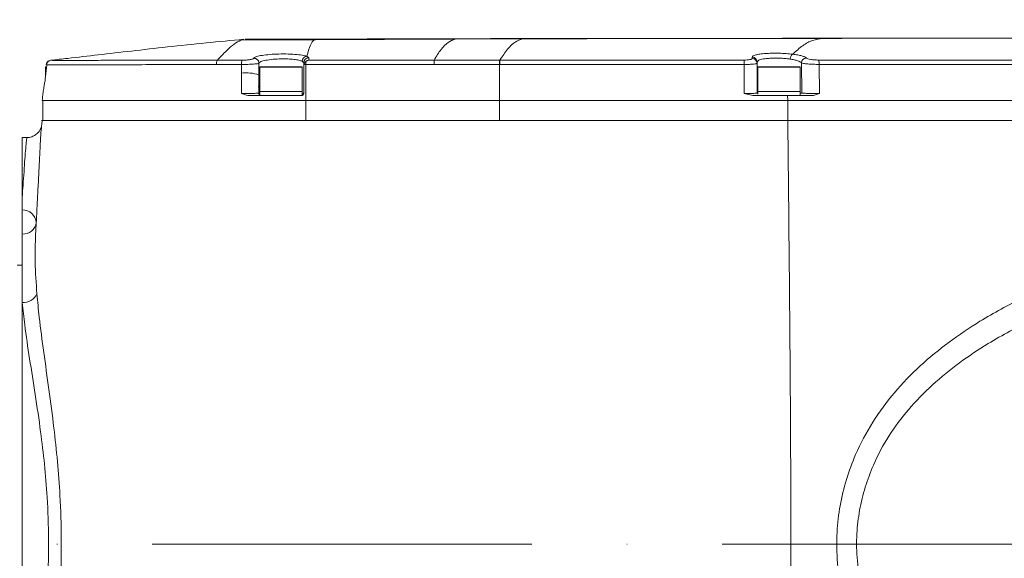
# Model space of a CAD drawing. Header units: millimetres. Extents: x 176 to 9387, y -11044 to -3322.
# Tile 25 of 255: x 3708 to 3906, y -8246 to -8138. Entities that reach past the tile are written whole.
import ezdxf

# ---------------------------------------------------------------- set-up
doc = ezdxf.new("R2010")
doc.units = ezdxf.units.MM
doc.header["$LTSCALE"] = 0.3175
doc.linetypes.add('ACAD_ISO10W100', pattern=[18, 12, -3, 0, -3])
for name, color, linetype, lineweight in [('1轮廓实线层', 7, 'Continuous', 18), ('7标注层', 4, 'Continuous', 13), ('中心线', 4, 'ACAD_ISO10W100', 20)]:
    doc.layers.add(name, color=color, linetype=linetype, lineweight=lineweight)
doc.styles.add('标准汉字', font='gbenor.shx', dxfattribs={"bigfont": 'gbcbig.shx'})
doc.dimstyles.new('M1：15', dxfattribs={"dimscale": 15, "dimtxt": 3.5, "dimasz": 2.5, "dimexe": 2, "dimexo": 0, "dimgap": 0.5, "dimtad": 1, "dimdec": 4, "dimdsep": 46, "dimtxsty": '标准汉字', "dimcen": 5, "dimdle": 5, "dimclrd": 1, "dimclre": 1, "dimclrt": 256, "dimadec": 4, "dimazin": 2, "dimtfac": 1, "dimtdec": 4, "dimtmove": 0, "dimatfit": 3, "dimfxl": 1, "dimtolj": 1, "dimarcsym": 0})
doc.dimstyles.new('M1：18.5', dxfattribs={"dimscale": 18.5, "dimtxt": 3.5, "dimasz": 2.5, "dimexe": 2, "dimexo": 0, "dimgap": 1.5, "dimtad": 1, "dimdec": 4, "dimdsep": 46, "dimtxsty": '标准汉字', "dimcen": 5, "dimdle": 5, "dimclrd": 1, "dimclre": 1, "dimclrt": 256, "dimadec": 4, "dimazin": 2, "dimtfac": 1, "dimtdec": 4, "dimtmove": 2, "dimatfit": 3, "dimfxl": 1, "dimfrac": 2, "dimtolj": 1, "dimarcsym": 0})

# ---------------------------------------------------------------- blocks, each defined once
blk = doc.blocks.new('*D24')
at = {"layer": '7标注层', "color": 1, "lineweight": -2, "ltscale": 20, "transparency": 16777216}
blk.add_line((2886.15, -8172.43), (2978, -8188.63), dxfattribs=at)
blk.add_arc((3286.97, -8243.11), 343.73, 6.2539, 163.7461, dxfattribs=at)
at = {"layer": '7标注层', "color": 1, "lineweight": 30, "ltscale": 20, "transparency": 16777216}
for points in [[(2963.06, -8148.32), (2950.89, -8145.48), (2948.46, -8183.42)], [(3634.9, -8205.32), (3622.41, -8206), (3630.7, -8243.11)]]:
    blk.add_solid(points, dxfattribs=at)
at = {"layer": 'Defpoints', "color": 0, "lineweight": 30, "ltscale": 20, "transparency": 16777216}
for p in [(3150.82, -7927.49), (1869.32, -7993.14), (2886.15, -8172.43), (3008.69, -8243.11), (4726.49, -8243.11)]:
    blk.add_point(p, dxfattribs=at)
at = {"layer": '7标注层', "ltscale": 20, "transparency": 16777216, "insert": (3354.34, -7871.69), "char_height": 52.5, "attachment_point": 5, "rotation": 349.7192, "style": '标准汉字'}
blk.add_mtext('\\A1;167%%D', dxfattribs=at)
blk = doc.blocks.new('*D25')
at = {"layer": '7标注层', "color": 1, "lineweight": -2, "ltscale": 20, "transparency": 16777216}
blk.add_line((2886.15, -8313.78), (2975.18, -8298.08), dxfattribs=at)
blk.add_arc((3286.97, -8243.11), 346.6, 196.2021, 353.7979, dxfattribs=at)
at = {"layer": '7标注层', "color": 1, "lineweight": 30, "ltscale": 20, "transparency": 16777216}
for points in [[(3625.3, -8280.21), (3637.78, -8280.89), (3633.57, -8243.11)], [(2948.05, -8341.23), (2960.22, -8338.4), (2945.63, -8303.29)]]:
    blk.add_solid(points, dxfattribs=at)
at = {"layer": 'Defpoints', "color": 0, "lineweight": 30, "ltscale": 20, "transparency": 16777216}
for p in [(3008.69, -8243.11), (4726.49, -8243.11), (2886.15, -8313.78), (1869.32, -8493.08), (3149.69, -8561.36)]:
    blk.add_point(p, dxfattribs=at)
at = {"layer": '7标注层', "ltscale": 20, "transparency": 16777216, "insert": (3314.24, -8554.77), "char_height": 52.5, "attachment_point": 5, "rotation": 5, "style": '标准汉字'}
blk.add_mtext('\\A1;167%%D', dxfattribs=at)
blk = doc.blocks.new('*D26')
at = {"layer": '7标注层', "color": 1, "lineweight": -2, "ltscale": 20, "transparency": 16777216}
for p, q in [((3864.68, -7885.44), (3664.9, -8009.12)), ((3664.9, -8009.12), (3633.02, -8028.86)), ((3286.97, -8243.11), (3633.02, -8028.86)), ((3286.97, -8243.11), (3223.2, -8282.59))]:
    blk.add_line(p, q, dxfattribs=at)
at = {"layer": '7标注层', "color": 1, "transparency": 16777216}
blk.add_solid([(3604.42, -8053.92), (3597.84, -8043.29), (3633.02, -8028.86)], dxfattribs=at)
at = {"layer": 'Defpoints', "color": 0, "transparency": 16777216}
for p in [(3633.02, -8028.86), (3286.97, -8243.11)]:
    blk.add_point(p, dxfattribs=at)
at = {"layer": '7标注层', "transparency": 16777216, "insert": (3790.32, -7891.78), "char_height": 52.5, "attachment_point": 5, "rotation": 31.7623, "style": '标准汉字'}
blk.add_mtext('\\A1;R407', dxfattribs=at)
blk = doc.blocks.new('*D27')
at = {"layer": '7标注层', "color": 1, "lineweight": -2, "ltscale": 20, "transparency": 16777216}
for p, q in [((4542.14, -7914.73), (4634.88, -7890.47)), ((4259.82, -7988.59), (3286.97, -8243.11))]:
    blk.add_line(p, q, dxfattribs=at)
at = {"layer": '7标注层', "color": 1, "transparency": 16777216}
blk.add_solid([(4636.83, -7897.93), (4632.93, -7883.01), (4679.62, -7878.76)], dxfattribs=at)
at = {"layer": 'Defpoints', "color": 0, "transparency": 16777216}
for p in [(4679.62, -7878.76), (3286.97, -8243.11)]:
    blk.add_point(p, dxfattribs=at)
at = {"layer": '7标注层', "transparency": 16777216, "insert": (4400.98, -7951.66), "char_height": 64.75, "attachment_point": 5, "rotation": 14.6611, "style": '标准汉字'}
blk.add_mtext('\\A1;R1439.5', dxfattribs=at)

msp = doc.modelspace()

# ---------------------------------------------------------------- linework, layer by layer
at = {"layer": '1轮廓实线层', "ltscale": 20}
for p, q in [((3753.50296, -8141.87481), (3752.85953, -8141.97932)), ((3752.85953, -8141.97932), (3767.56751, -8141.88369)), ((3767.87951, -8141.77808), (3753.72565, -8141.77245)), ((3795.8999, -8141.74913), (3767.56751, -8141.88369)), ((3767.56751, -8141.88369), (3767.88085, -8141.92848)), ((3795.8999, -8141.74913), (3795.53535, -8141.81746)), ((3809.43659, -8141.70441), (3795.8999, -8141.74913)), ((3869.68663, -8141.60662), (3869.97255, -8141.61077)), ((3766.11778, -8145.21074), (3766.49412, -8145.51842)), ((3766.49412, -8145.51842), (3766.49505, -8145.98117)), ((3855.52296, -8145.63638), (3855.52135, -8145.37897)), ((3713.68214, -8147.40681), (3713.68214, -8149.02097)), ((3713.84793, -8146.90049), (3713.82183, -8146.89876)), ((3714.73267, -8146.01673), (3714.70117, -8146.01489)), ((3753.12042, -8145.98379), (3748.17344, -8145.98323)), ((3756.49532, -8148.92403), (3756.49807, -8146.60321)), ((3756.68215, -8147.40681), (3756.68215, -8152.30681)), ((3765.18216, -8147.40681), (3756.68215, -8147.40681)), ((3756.78217, -8147.30682), (3765.08218, -8147.30682)), ((3765.18216, -8152.30681), (3765.18216, -8147.40681)), ((3765.18795, -8146.19965), (3765.49533, -8146.50627)), ((3765.49533, -8152.60707), (3765.49533, -8146.50627)), ((3765.49533, -8146.50627), (3765.49533, -8147.1406)), ((3765.49533, -8147.1406), (3765.53365, -8146.85718)), ((3765.49533, -8147.1406), (3765.49533, -8152.60682)), ((3765.90535, -8146.85722), (3791.65712, -8146.85032)), ((3765.90535, -8154.10681), (3765.90535, -8146.85722)), ((3766.49505, -8145.98117), (3791.65688, -8145.97588)), ((3791.65688, -8145.97588), (3804.80519, -8145.97397)), ((3791.65712, -8146.85032), (3804.80537, -8146.84785)), ((3804.80519, -8145.97397), (3804.88309, -8145.97396)), ((3804.80537, -8146.84785), (3804.88321, -8146.84784)), ((3804.80537, -8146.84785), (3804.80537, -8154.10681)), ((3853.93771, -8152.66195), (3853.9395, -8146.83862)), ((3856.40451, -8146.66374), (3856.49535, -8146.61973)), ((3856.49535, -8146.36342), (3856.7172, -8146.13314)), ((3856.49535, -8146.61973), (3856.49535, -8146.36342)), ((3856.49535, -8152.60689), (3856.49535, -8146.36342)), ((3856.49535, -8152.60696), (3856.49535, -8146.61973)), ((3856.68215, -8147.40681), (3856.68215, -8152.30681)), ((3865.18219, -8147.40681), (3856.68215, -8147.40681)), ((3856.78217, -8147.30682), (3865.08217, -8147.30682)), ((3865.18219, -8152.30681), (3865.18219, -8147.40681)), ((3865.40964, -8146.53354), (3865.47038, -8152.60714)), ((3868.97495, -8146.83041), (3869.06746, -8152.66195)), ((3756.49532, -8149.74258), (3756.3872, -8149.74258)), ((3756.50012, -8152.60683), (3756.49532, -8148.92403)), ((3756.36983, -8151.30682), (3756.49532, -8151.30682)), ((3756.44198, -8152.61597), (3756.49532, -8152.60683)), ((3756.68215, -8152.30681), (3756.68215, -8152.97261)), ((3756.68215, -8152.30681), (3760.93217, -8152.30681)), ((3756.91387, -8153.10681), (3760.93217, -8153.10681)), ((3760.93217, -8152.30681), (3765.18216, -8152.30681)), ((3760.93217, -8153.10681), (3764.99533, -8153.10681)), ((3765.18216, -8153.10681), (3765.18216, -8152.30681)), ((3765.49533, -8152.60707), (3765.18216, -8152.60702)), ((3765.49533, -8152.60682), (3765.49533, -8152.60707)), ((3855.64968, -8153.10718), (3853.93771, -8152.66195)), ((3862.64053, -8153.10681), (3855.64962, -8153.10681)), ((3856.49535, -8152.60689), (3856.68215, -8152.60686)), ((3856.68215, -8152.30681), (3856.68215, -8152.80149)), ((3856.68215, -8152.30681), (3860.93214, -8152.30681)), ((3856.99537, -8153.10681), (3860.93214, -8153.10681)), ((3860.93214, -8152.30681), (3865.18219, -8152.30681)), ((3860.93214, -8153.10681), (3865.14428, -8153.10681)), ((3862.66359, -8154.10681), (3862.64053, -8153.10681)), ((3867.40783, -8153.10681), (3862.64053, -8153.10681)), ((3865.18219, -8153.10681), (3865.18219, -8152.30681)), ((3865.18219, -8152.60706), (3865.47038, -8152.60714)), ((3713.09066, -8154.10681), (3713.09066, -8158.10681)), ((3765.90535, -8158.10681), (3765.90535, -8154.10681)), ((3804.80537, -8154.10681), (3765.90535, -8154.10681)), ((3804.80537, -8158.10681), (3804.80537, -8154.10681)), ((3862.66359, -8158.10681), (3862.66359, -8154.10681)), ((3712.97395, -8158.10681), (3712.93807, -8158.80879)), ((3804.77956, -8158.10681), (3765.87957, -8158.10681)), ((3709.94624, -8161.49465), (3708.9695, -8161.49465)), ((3708.9695, -8173.39716), (3708.9695, -8161.49465)), ((3708.9695, -8173.39716), (3708.9695, -8176.0405)), ((3708.9695, -8180.87816), (3708.9695, -8176.0405)), ((3708.9695, -8194.6355), (3708.9695, -8180.87816)), ((3708.9695, -8187.10681), (3707.96951, -8187.10681)), ((3708.9695, -8291.57813), (3708.9695, -8194.6355))]:
    msp.add_line(p, q, dxfattribs=at)
at = {"layer": '1轮廓实线层', "lineweight": 0, "ltscale": 20}
for points in [[(3713.9185, -8146.89448), (3713.59798, -8149.77826), (3713.5542, -8150.17201)], [(3752.97308, -8148.59276), (3752.97352, -8147.72655), (3752.97412, -8146.86035)], [(3765.90517, -8146.26927), (3765.90517, -8146.33087), (3765.9052, -8146.39683), (3765.90523, -8146.4667), (3765.90526, -8146.54), (3765.90526, -8146.61623), (3765.90529, -8146.69487), (3765.90532, -8146.77539), (3765.90535, -8146.85722)], [(3791.65688, -8145.97588), (3791.65688, -8146.01632), (3791.65688, -8146.0811), (3791.65694, -8146.16857), (3791.65694, -8146.27645), (3791.657, -8146.40199), (3791.65706, -8146.54193), (3791.65706, -8146.69267), (3791.65712, -8146.85032)], [(3804.80519, -8145.97397), (3804.80525, -8146.01477), (3804.80525, -8146.07977), (3804.80525, -8146.16731), (3804.80525, -8146.27514), (3804.80531, -8146.40051), (3804.80531, -8146.54018), (3804.80531, -8146.69058), (3804.80537, -8146.84785)], [(3804.88309, -8145.97396), (3804.88309, -8146.01476), (3804.88309, -8146.07976), (3804.88309, -8146.1673), (3804.88309, -8146.27514), (3804.88315, -8146.4005), (3804.88315, -8146.54018), (3804.88315, -8146.69057), (3804.88321, -8146.84784)]]:
    msp.add_lwpolyline(points, dxfattribs=at)
for centre, radius, start, end in [((3766.48931, -8146.51241), 0.99401, 89.7228723, 179.6458218), ((3855.50333, -8146.37085), 0.99205, 0.4292694, 88.9591083), ((3855.50396, -8146.62761), 0.99142, 0.4557029, 88.9021423), ((3866.43427, -8146.57681), 1.02554, 90.3611499, 177.5819099), ((3713.78214, -8147.40682), 0.1, 90, 180), ((3714.84155, -8147.01046), 0.99968, 96.2522674, 173.6844904), ((3754.83941, -8146.72118), 1.87048, 156.7822378, 184.2668997), ((3756.78217, -8147.40682), 0.1, 90, 180), ((3765.08217, -8147.40682), 0.1, 0, 90), ((3851.66874, -8146.70823), 2.2745, 356.7136247, 19.0219011), ((3856.78217, -8147.40682), 0.1, 90, 180), ((3865.08217, -8147.40682), 0.1, 0, 90), ((3867.22468, -8146.70805), 1.75454, 356.0007803, 25.2097816), ((3753.95166, -8157.07872), 8.5422, 72.6758841, 96.5781364), ((3709.0753, -8178.77119), 2.73274, 2.8027971, 92.2188672), ((3709.18376, -8178.2351), 2.65173, 265.3654179, 351.2703584), ((3709.13502, -8191.53412), 3.10579, 266.9450418, 333.8422859)]:
    msp.add_arc(centre, radius, start, end, dxfattribs=at)
at = {"layer": '1轮廓实线层', "ltscale": 20}
for points, knots in [([(3753.49581, -8141.79967), (3750.96048, -8142.03461), (3745.83485, -8142.50959), (3738.28648, -8143.3155), (3731.04608, -8144.13107), (3724.36625, -8144.904), (3718.92933, -8145.5338), (3715.83616, -8145.88131), (3714.70052, -8146.00889)], [0, 0, 0, 0, 7.542035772, 15.247561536, 22.428537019, 29.12593175, 35.39019428, 39.024332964, 39.024332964, 39.024332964, 39.024332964]), ([(3767.56751, -8141.88369), (3767.32373, -8142.14412), (3766.83852, -8142.66247), (3766.35724, -8144.36408), (3766.11778, -8145.21074)], [0, 0, 0, 0, 1.866543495, 3.714971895, 3.714971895, 3.714971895, 3.714971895]), ([(3795.53386, -8141.6861), (3792.48353, -8141.69404), (3786.3072, -8141.71011), (3777.07642, -8141.74056), (3770.92763, -8141.76565), (3767.87954, -8141.77808)], [0, 0, 0, 0, 9.120177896, 18.466620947, 27.654478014, 27.654478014, 27.654478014, 27.654478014]), ([(3795.8999, -8141.74913), (3795.42638, -8141.93984), (3794.48205, -8142.32017), (3793.06524, -8143.70566), (3792.12583, -8145.21995), (3791.65688, -8145.97588)], [0, 0, 0, 0, 2.070687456, 4.129499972, 6.181760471, 6.181760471, 6.181760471, 6.181760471]), ([(3869.97255, -8141.60013), (3865.03556, -8141.60219), (3855.10697, -8141.60633), (3840.20038, -8141.61662), (3825.28278, -8141.63203), (3810.397, -8141.65326), (3800.49277, -8141.67514), (3795.53386, -8141.6861)], [0, 0, 0, 0, 14.860500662, 29.885345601, 44.734659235, 59.566340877, 74.438755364, 74.438755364, 74.438755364, 74.438755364]), ([(3809.43659, -8141.70441), (3808.92837, -8141.88622), (3807.91426, -8142.249), (3806.39349, -8143.65154), (3805.38625, -8145.20029), (3804.88309, -8145.97396)], [0, 0, 0, 0, 2.159847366, 4.309842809, 6.455955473, 6.455955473, 6.455955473, 6.455955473]), ([(3869.68663, -8141.60662), (3864.47909, -8141.61075), (3854.26777, -8141.61884), (3839.08805, -8141.63868), (3824.2117, -8141.66502), (3814.35254, -8141.6913), (3809.43659, -8141.70441)], [0, 0, 0, 0, 15.700720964, 30.787098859, 45.55934986, 60.250137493, 60.250137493, 60.250137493, 60.250137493]), ([(3863.66406, -8144.78867), (3864.33033, -8144.17698), (3865.66133, -8142.95502), (3867.67225, -8141.89192), (3869.01513, -8141.70172), (3869.68663, -8141.60662)], [0, 0, 0, 0, 2.343665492, 4.681861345, 7.020466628, 7.020466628, 7.020466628, 7.020466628]), ([(3926.94756, -8141.58602), (3923.63484, -8141.58611), (3917.3584, -8141.58627), (3908.33507, -8141.58766), (3900.06767, -8141.58955), (3892.29699, -8141.59186), (3884.77376, -8141.59451), (3877.25294, -8141.59733), (3872.20642, -8141.59923), (3869.64598, -8141.6002)], [0, 0, 0, 0, 10.057490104, 19.055363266, 27.255520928, 34.920910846, 42.317749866, 49.699287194, 57.301583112, 57.301583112, 57.301583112, 57.301583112]), ([(3926.80213, -8141.589), (3923.48908, -8141.58899), (3917.21596, -8141.58899), (3908.20216, -8141.5902), (3899.95412, -8141.59205), (3892.20925, -8141.59459), (3884.71823, -8141.59775), (3877.24209, -8141.60157), (3872.22785, -8141.60492), (3869.68663, -8141.60662)], [0, 0, 0, 0, 10.02761673, 18.986867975, 27.15921952, 34.811308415, 42.196219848, 49.554381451, 57.115499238, 57.115499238, 57.115499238, 57.115499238]), ([(3748.17344, -8145.98323), (3748.78818, -8145.31062), (3750.02368, -8143.95881), (3751.58544, -8142.62811), (3752.43317, -8142.19643), (3752.85953, -8141.97932)], [0, 0, 0, 0, 2.053090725, 4.126319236, 6.22412482, 6.22412482, 6.22412482, 6.22412482]), ([(3755.47588, -8145.6151), (3755.46234, -8145.63755), (3755.43522, -8145.68253), (3755.28445, -8145.74983), (3755.05867, -8145.81354), (3754.75858, -8145.87086), (3754.39748, -8145.91917), (3753.99074, -8145.95554), (3753.55597, -8145.97929), (3753.26547, -8145.98229), (3753.12042, -8145.98379)], [0, 0, 0, 0, 0.303388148, 0.607632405, 0.910112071, 1.214147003, 1.517396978, 1.820202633, 2.124341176, 2.427636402, 2.427636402, 2.427636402, 2.427636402]), ([(3766.11778, -8145.21074), (3765.83255, -8145.1281), (3765.26226, -8144.96287), (3763.74787, -8144.80149), (3761.94812, -8144.7276), (3760.02374, -8144.75213), (3758.21549, -8144.86997), (3756.7466, -8145.06824), (3755.72574, -8145.32568), (3755.55918, -8145.51861), (3755.47588, -8145.6151)], [0, 0, 0, 0, 1.359910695, 2.719112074, 4.077494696, 5.435197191, 6.792804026, 8.150825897, 9.509633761, 10.868938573, 10.868938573, 10.868938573, 10.868938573]), ([(3756.49807, -8146.60321), (3756.48376, -8146.47762), (3756.46175, -8146.28432), (3756.33326, -8146.05227), (3756.20061, -8145.89299), (3756.03657, -8145.76547), (3755.79905, -8145.64375), (3755.60314, -8145.62638), (3755.47588, -8145.6151)], [0, 0, 0, 0, 0.380969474, 0.586399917, 0.796306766, 1.006187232, 1.211640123, 1.592589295, 1.592589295, 1.592589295, 1.592589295]), ([(3756.49807, -8146.60321), (3756.58149, -8146.49515), (3756.74827, -8146.27912), (3757.79523, -8145.99831), (3759.27032, -8145.79657), (3760.43246, -8145.75481), (3760.99533, -8145.73459)], [0, 0, 0, 0, 1.178274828, 2.35561926, 3.568827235, 4.708335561, 4.708335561, 4.708335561, 4.708335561]), ([(3760.99533, -8145.73459), (3761.44403, -8145.73477), (3762.34891, -8145.73514), (3763.55624, -8145.82694), (3764.57962, -8145.97989), (3764.97876, -8146.12408), (3765.18795, -8146.19965)], [0, 0, 0, 0, 1.052862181, 2.123264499, 3.133458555, 4.245949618, 4.245949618, 4.245949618, 4.245949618]), ([(3766.11778, -8145.21074), (3766.00429, -8145.23029), (3765.76865, -8145.27088), (3765.46206, -8145.50308), (3765.24393, -8145.82898), (3765.20614, -8146.07915), (3765.18795, -8146.19965)], [0, 0, 0, 0, 0.362657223, 0.752981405, 1.143261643, 1.505899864, 1.505899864, 1.505899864, 1.505899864]), ([(3853.81904, -8145.9669), (3854.05513, -8145.96177), (3854.52746, -8145.95151), (3855.08201, -8145.87446), (3855.45346, -8145.76639), (3855.49977, -8145.67976), (3855.52296, -8145.63638)], [0, 0, 0, 0, 0.44987064, 0.900006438, 1.350710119, 1.802740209, 1.802740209, 1.802740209, 1.802740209]), ([(3855.52135, -8145.37897), (3855.55567, -8145.29756), (3855.62437, -8145.13466), (3856.17938, -8144.92598), (3857.03279, -8144.75847), (3858.16203, -8144.64269), (3859.48545, -8144.58425), (3860.91226, -8144.58814), (3862.35957, -8144.65064), (3863.22915, -8144.74265), (3863.66406, -8144.78867)], [0, 0, 0, 0, 1.047361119, 2.096039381, 3.143781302, 4.188567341, 5.23236097, 6.278572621, 7.326456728, 8.374895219, 8.374895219, 8.374895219, 8.374895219]), ([(3856.7172, -8146.13314), (3856.74678, -8146.09276), (3856.86344, -8145.93356), (3857.56819, -8145.77427), (3858.47276, -8145.65263), (3859.52451, -8145.57287), (3860.41021, -8145.58189), (3860.99532, -8145.58784)], [0, 0, 0, 0, 0.4480287, 1.766495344, 2.444131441, 3.110745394, 4.408321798, 4.408321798, 4.408321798, 4.408321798]), ([(3860.99532, -8145.58784), (3861.36868, -8145.60499), (3862.12483, -8145.63973), (3862.80768, -8145.72934), (3863.15337, -8145.7747)], [0, 0, 0, 0, 1.070507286, 2.168054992, 2.168054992, 2.168054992, 2.168054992]), ([(3863.66406, -8144.78867), (3863.60702, -8144.81519), (3863.48904, -8144.87005), (3863.32818, -8145.10461), (3863.20411, -8145.42013), (3863.1699, -8145.65915), (3863.15337, -8145.7747)], [0, 0, 0, 0, 0.283946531, 0.587358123, 0.89074409, 1.174654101, 1.174654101, 1.174654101, 1.174654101]), ([(3863.15337, -8145.7747), (3863.425, -8145.82028), (3863.98606, -8145.91441), (3864.62793, -8146.0922), (3865.14647, -8146.30087), (3865.31657, -8146.45126), (3865.40964, -8146.53354)], [0, 0, 0, 0, 0.585459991, 1.209247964, 1.757827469, 2.420598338, 2.420598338, 2.420598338, 2.420598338]), ([(3866.42781, -8145.55129), (3866.32458, -8145.47501), (3866.11899, -8145.32308), (3865.49741, -8145.11504), (3864.69032, -8144.93021), (3864.00566, -8144.83578), (3863.66406, -8144.78867)], [0, 0, 0, 0, 0.729978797, 1.453900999, 2.180197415, 2.903418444, 2.903418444, 2.903418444, 2.903418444]), ([(3868.81211, -8145.96073), (3868.67855, -8145.9591), (3868.41088, -8145.95584), (3868.00614, -8145.9297), (3867.6202, -8145.88963), (3867.15432, -8145.8191), (3866.66826, -8145.70484), (3866.50807, -8145.60255), (3866.42781, -8145.55129)], [0, 0, 0, 0, 0.305624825, 0.612512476, 0.918210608, 1.225492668, 1.836770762, 2.450656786, 2.450656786, 2.450656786, 2.450656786]), ([(3714.66768, -8146.01461), (3714.56047, -8146.03701), (3714.34066, -8146.08294), (3714.0583, -8146.28886), (3713.85273, -8146.57141), (3713.80726, -8146.79108), (3713.78508, -8146.89826)], [0, 0, 0, 0, 0.333141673, 0.683079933, 1.033187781, 1.366744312, 1.366744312, 1.366744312, 1.366744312]), ([(3747.9597, -8146.85957), (3745.6405, -8146.86502), (3740.99442, -8146.87594), (3734.46718, -8146.88661), (3728.50547, -8146.89645), (3723.3443, -8146.9038), (3719.17386, -8146.90824), (3716.15458, -8146.90955), (3714.30398, -8146.90941), (3713.99964, -8146.90346), (3713.84793, -8146.90049)], [0, 0, 0, 0, 4.263426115, 8.540963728, 12.811633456, 17.06888672, 21.341942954, 25.603930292, 29.870993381, 34.111899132, 34.111899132, 34.111899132, 34.111899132]), ([(3713.89222, -8146.91606), (3713.89029, -8146.91647), (3713.88651, -8146.91727), (3713.89166, -8146.91868), (3713.89419, -8146.91937)], [0, 0, 0, 0, 0.00703497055, 0.01378195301, 0.01378195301, 0.01378195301, 0.01378195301]), ([(3714.70117, -8146.01489), (3714.69313, -8146.01455), (3714.66204, -8146.01325), (3714.73948, -8146.01231), (3714.79687, -8146.01162)], [0, 0, 0, 0, 0.0450399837, 0.1740033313, 0.1740033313, 0.1740033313, 0.1740033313]), ([(3748.17344, -8145.98305), (3745.89147, -8145.98751), (3741.32489, -8145.99642), (3734.91756, -8146.00512), (3729.07719, -8146.01353), (3724.02869, -8146.01988), (3719.95197, -8146.02388), (3716.99954, -8146.02485), (3715.18453, -8146.02471), (3714.88324, -8146.01939), (3714.73267, -8146.01673)], [0, 0, 0, 0, 4.196421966, 8.397705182, 12.583444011, 16.749446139, 20.927520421, 25.094697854, 29.270005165, 33.44087042, 33.44087042, 33.44087042, 33.44087042]), ([(3748.17344, -8145.98323), (3748.14718, -8146.00979), (3748.09322, -8146.06438), (3748.02572, -8146.27004), (3747.97645, -8146.54309), (3747.96518, -8146.75599), (3747.9597, -8146.85957)], [0, 0, 0, 0, 0.225036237, 0.4624523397, 0.6999059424, 0.9249504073, 0.9249504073, 0.9249504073, 0.9249504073]), ([(3752.97412, -8146.86035), (3752.12298, -8146.86022), (3750.4401, -8146.85997), (3748.78012, -8146.8597), (3747.9597, -8146.85957)], [0, 0, 0, 0, 2.536111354, 5.014419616, 5.014419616, 5.014419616, 5.014419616]), ([(3752.97412, -8146.86035), (3753.19112, -8146.85815), (3753.62542, -8146.85376), (3754.27543, -8146.83474), (3754.8837, -8146.80784), (3755.42423, -8146.77364), (3755.87343, -8146.73421), (3756.21162, -8146.69132), (3756.43739, -8146.64681), (3756.47787, -8146.61772), (3756.49807, -8146.60321)], [0, 0, 0, 0, 0.44803135, 0.896680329, 1.341990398, 1.786059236, 2.229412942, 2.668825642, 3.109682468, 3.548755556, 3.548755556, 3.548755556, 3.548755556]), ([(3765.53365, -8146.85718), (3765.55236, -8146.80028), (3765.59167, -8146.68072), (3765.71057, -8146.46807), (3765.82807, -8146.34804), (3765.90517, -8146.26927)], [0, 0, 0, 0, 0.1683110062, 0.3537070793, 0.7075702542, 0.7075702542, 0.7075702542, 0.7075702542]), ([(3765.90535, -8146.85722), (3765.84471, -8146.85721), (3765.72081, -8146.8572), (3765.59691, -8146.85718), (3765.53365, -8146.85718)], [0, 0, 0, 0, 0.1819127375, 0.3716945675, 0.3716945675, 0.3716945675, 0.3716945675]), ([(3766.49505, -8145.98117), (3766.39245, -8146.00558), (3766.18776, -8146.05426), (3765.99921, -8146.19772), (3765.90517, -8146.26927)], [0, 0, 0, 0, 0.33631898, 0.670947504, 0.670947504, 0.670947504, 0.670947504]), ([(3804.88309, -8145.97396), (3808.96941, -8145.9736), (3817.14316, -8145.97287), (3829.39957, -8145.97224), (3841.65345, -8145.97073), (3849.76324, -8145.96817), (3853.81904, -8145.9669)], [0, 0, 0, 0, 12.23294393, 24.469233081, 36.69984797, 48.935950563, 48.935950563, 48.935950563, 48.935950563]), ([(3804.88321, -8146.84784), (3808.97181, -8146.84738), (3817.1553, -8146.84645), (3829.43412, -8146.84557), (3841.7262, -8146.84366), (3849.86602, -8146.8403), (3853.9395, -8146.83862)], [0, 0, 0, 0, 12.239529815, 24.497842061, 36.766310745, 49.05629288, 49.05629288, 49.05629288, 49.05629288]), ([(3853.9395, -8146.83862), (3854.29349, -8146.83695), (3854.9992, -8146.83363), (3855.8215, -8146.78353), (3856.31774, -8146.72363), (3856.3829, -8146.67866), (3856.40451, -8146.66374)], [0, 0, 0, 0, 0.717618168, 1.430617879, 2.137769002, 2.488807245, 2.488807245, 2.488807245, 2.488807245]), ([(3865.40964, -8146.53354), (3865.5289, -8146.57022), (3865.76773, -8146.64366), (3866.49555, -8146.72633), (3867.19046, -8146.77765), (3867.76827, -8146.80707), (3868.37406, -8146.82648), (3868.77473, -8146.8291), (3868.97495, -8146.83041)], [0, 0, 0, 0, 0.887389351, 1.777019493, 2.228108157, 2.679530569, 3.134793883, 3.589505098, 3.589505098, 3.589505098, 3.589505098]), ([(3940.57092, -8145.96101), (3928.58568, -8145.95887), (3904.61533, -8145.95459), (3880.74648, -8145.95868), (3868.81211, -8145.96073)], [0, 0, 0, 0, 35.879585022, 71.758807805, 71.758807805, 71.758807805, 71.758807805]), ([(3940.70968, -8146.83077), (3928.72746, -8146.82789), (3904.7638, -8146.82213), (3880.90431, -8146.82765), (3868.97495, -8146.83041)], [0, 0, 0, 0, 35.868540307, 71.734728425, 71.734728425, 71.734728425, 71.734728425]), ([(3752.9768, -8152.66203), (3752.97598, -8151.98382), (3752.97434, -8150.6274), (3752.9735, -8149.27097), (3752.97308, -8148.59276)], [0, 0, 0, 0, 2.034649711, 4.069278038, 4.069278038, 4.069278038, 4.069278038]), ([(3713.55167, -8150.17172), (3713.50458, -8150.40928), (3713.41543, -8150.85901), (3713.28013, -8151.64056), (3713.17982, -8152.39722), (3713.117, -8152.92245), (3713.0614, -8153.41458), (3713.01661, -8153.81659), (3712.99492, -8154.01153), (3712.98432, -8154.10681)], [0, 0, 0, 0, 1.393757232, 2.638628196, 3.099293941, 3.461579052, 3.742225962, 3.862688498, 3.977861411, 3.977861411, 3.977861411, 3.977861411]), ([(3752.9768, -8152.66203), (3753.1942, -8152.66241), (3753.63026, -8152.66315), (3754.27815, -8152.66148), (3754.893, -8152.65668), (3755.42473, -8152.65049), (3755.88845, -8152.64086), (3756.22318, -8152.63141), (3756.42201, -8152.62078), (3756.4381, -8152.6169), (3756.44198, -8152.61597)], [0, 0, 0, 0, 0.472324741, 0.947411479, 1.407122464, 1.893643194, 2.32664756, 2.84022927, 3.315395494, 3.466323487, 3.466323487, 3.466323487, 3.466323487]), ([(3754.69246, -8153.10681), (3754.396, -8153.07241), (3753.80147, -8153.00343), (3753.25219, -8152.77604), (3752.9768, -8152.66203)], [0, 0, 0, 0, 0.892324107, 1.789509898, 1.789509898, 1.789509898, 1.789509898]), ([(3764.99533, -8153.10681), (3763.24412, -8153.10681), (3759.79598, -8153.10681), (3756.37568, -8153.10681), (3754.69246, -8153.10681)], [0, 0, 0, 0, 5.232539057, 10.302871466, 10.302871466, 10.302871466, 10.302871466]), ([(3756.66043, -8152.97348), (3756.63042, -8152.94459), (3756.52934, -8152.84729), (3756.48712, -8152.71131), (3756.45745, -8152.6157)], [0, 0, 0, 0, 0.1260287, 0.4244528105, 0.4244528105, 0.4244528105, 0.4244528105]), ([(3765.49533, -8152.60682), (3765.4926, -8152.64654), (3765.48745, -8152.72128), (3765.44188, -8152.84454), (3765.36905, -8152.94853), (3765.27324, -8153.02621), (3765.15692, -8153.08935), (3765.05941, -8153.09989), (3764.99533, -8153.10681)], [0, 0, 0, 0, 0.120551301, 0.2267864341, 0.3956211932, 0.4985704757, 0.5989583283, 0.7913303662, 0.7913303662, 0.7913303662, 0.7913303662]), ([(3853.93771, -8152.66195), (3854.26474, -8152.66055), (3854.96117, -8152.65756), (3855.80313, -8152.64403), (3856.19695, -8152.63339), (3856.3092, -8152.62627), (3856.31037, -8152.62622), (3856.31454, -8152.62597), (3856.32993, -8152.62515), (3856.38515, -8152.6219), (3856.47113, -8152.61557), (3856.48651, -8152.6101), (3856.49535, -8152.60696)], [0, 0, 0, 0, 0.600365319, 1.278515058, 1.91780037, 1.91802639, 1.919620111, 1.92388234, 1.939832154, 2.001398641, 2.238892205, 2.559966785, 2.559966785, 2.559966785, 2.559966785]), ([(3865.47038, -8152.60714), (3865.48388, -8152.60882), (3865.49776, -8152.61054), (3865.52637, -8152.6122), (3865.595, -8152.62023), (3865.76482, -8152.62745), (3866.02525, -8152.63408), (3866.28822, -8152.64167), (3866.65375, -8152.64779), (3867.22629, -8152.65556), (3867.83541, -8152.66029), (3868.45741, -8152.6627), (3868.8686, -8152.6622), (3869.06746, -8152.66195)], [0, 0, 0, 0, 0.225708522, 0.231915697, 0.287547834, 0.899247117, 1.200894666, 1.29486431, 1.799132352, 2.26796473, 2.707849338, 3.167654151, 3.598282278, 3.598282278, 3.598282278, 3.598282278]), ([(3869.06746, -8152.66195), (3868.80149, -8152.77539), (3868.27025, -8153.00197), (3867.69509, -8153.07214), (3867.40789, -8153.10718)], [0, 0, 0, 0, 0.868835, 1.735450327, 1.735450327, 1.735450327, 1.735450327]), ([(3712.98974, -8154.10681), (3712.98793, -8154.10681), (3712.95584, -8154.10681), (3713.0985, -8154.10681), (3713.89405, -8154.10681), (3715.42901, -8154.10681), (3717.42273, -8154.10681), (3719.6813, -8154.10681), (3722.394, -8154.10681), (3725.55519, -8154.10681), (3729.15792, -8154.10681), (3733.1938, -8154.10681), (3737.65466, -8154.10682), (3742.53148, -8154.10684), (3747.81573, -8154.10681), (3753.49917, -8154.10682), (3759.5737, -8154.10681), (3763.7566, -8154.10681), (3765.90535, -8154.10681)], [0, 0, 0, 0, 0.244906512, 4.339163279, 8.367098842, 12.348877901, 15.326717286, 18.313266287, 21.324485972, 24.378952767, 27.496899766, 30.699691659, 34.00957187, 37.44987991, 41.044110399, 44.815527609, 48.787588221, 52.983412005, 52.983412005, 52.983412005, 52.983412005]), ([(3804.80537, -8154.10681), (3808.00742, -8154.10681), (3814.40589, -8154.10681), (3824.00371, -8154.10681), (3833.61186, -8154.10681), (3843.25448, -8154.10681), (3852.97435, -8154.10681), (3859.41518, -8154.10681), (3862.66359, -8154.10681)], [0, 0, 0, 0, 9.565835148, 19.114792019, 28.673432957, 38.279124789, 47.98356407, 57.858228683, 57.858228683, 57.858228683, 57.858228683]), ([(3862.66359, -8154.10681), (3876.65721, -8154.10681), (3904.62218, -8154.10681), (3946.78519, -8154.10681), (3979.71587, -8154.10681), (4003.38448, -8154.10681), (4017.73334, -8154.10681), (4032.12557, -8154.10681), (4046.56717, -8154.10681), (4061.06539, -8154.10681), (4075.62931, -8154.10681), (4085.36295, -8154.10681), (4090.24194, -8154.10681)], [0, 0, 0, 0, 42.246717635, 84.426242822, 126.710565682, 140.994419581, 155.308652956, 169.659221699, 184.052387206, 198.496392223, 213.00101168, 227.578341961, 227.578341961, 227.578341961, 227.578341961]), ([(3712.8762, -8159.15285), (3712.87606, -8159.15356), (3712.87496, -8159.15925), (3712.85406, -8159.26564), (3712.77343, -8159.53655), (3712.59538, -8159.95745), (3712.23586, -8160.49188), (3711.65542, -8161.01987), (3710.8838, -8161.37406), (3710.28512, -8161.54326), (3709.97554, -8161.49223), (3709.96505, -8161.4905)], [0, 0, 0, 0, 0.061473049, 0.496091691, 0.788407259, 1.199690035, 1.791427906, 2.513406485, 3.247731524, 4.050729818, 4.07891364, 4.07891364, 4.07891364, 4.07891364]), ([(3712.92248, -8158.80592), (3712.92028, -8158.80249), (3712.90177, -8158.77369), (3712.78415, -8159.90343), (3712.62939, -8162.16426), (3712.46595, -8165.38881), (3712.28808, -8169.05299), (3712.08841, -8172.76404), (3711.89639, -8176.20474), (3711.83528, -8177.82736), (3711.80477, -8178.63756)], [0, 0, 0, 0, 0.37945503, 3.185020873, 5.972866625, 8.763979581, 11.569202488, 14.373140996, 17.157608, 19.934480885, 19.934480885, 19.934480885, 19.934480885]), ([(3765.87957, -8158.10681), (3764.251, -8158.10681), (3760.99391, -8158.10681), (3756.10159, -8158.10681), (3751.27634, -8158.10681), (3745.97903, -8158.10681), (3740.33645, -8158.10681), (3734.48195, -8158.10681), (3729.52801, -8158.10681), (3725.45725, -8158.10681), (3722.17609, -8158.10681), (3719.3429, -8158.10681), (3717.00071, -8158.10681), (3715.17329, -8158.10681), (3713.88438, -8158.10681), (3713.12784, -8158.10681), (3712.83361, -8158.10681), (3712.84708, -8158.10681), (3712.97743, -8158.10681), (3713.03618, -8158.10681), (3713.01783, -8158.10681), (3712.98635, -8158.10681), (3712.97622, -8158.10681), (3712.97499, -8158.10681)], [0, 0, 0, 0, 2.421369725, 4.842660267, 7.301013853, 9.685241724, 12.941845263, 16.163590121, 19.368968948, 21.803658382, 24.212286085, 26.636460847, 29.055461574, 31.464479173, 33.898560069, 36.319908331, 38.741171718, 41.345743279, 44.342630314, 46.999252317, 49.623296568, 52.861460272, 53.309726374, 53.309726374, 53.309726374, 53.309726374]), ([(3862.66085, -8158.10681), (3860.00649, -8158.10681), (3854.62531, -8158.10681), (3846.54001, -8158.10681), (3838.45112, -8158.10681), (3831.46186, -8158.10681), (3825.34413, -8158.10681), (3820.32025, -8158.10681), (3815.16813, -8158.10681), (3810.05573, -8158.10681), (3806.52548, -8158.10681), (3804.77956, -8158.10681)], [0, 0, 0, 0, 8.075247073, 16.370923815, 24.324474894, 32.325024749, 37.274057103, 42.608779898, 47.335208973, 52.665632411, 57.881295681, 57.881295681, 57.881295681, 57.881295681]), ([(3862.66359, -8158.10681), (3859.11069, -8158.10681), (3852.00335, -8158.10681), (3841.20277, -8158.10681), (3829.72814, -8158.10681), (3817.58956, -8158.10681), (3809.06672, -8158.10681), (3804.80537, -8158.10681)], [0, 0, 0, 0, 10.795766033, 21.596162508, 32.396171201, 45.127394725, 57.858228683, 57.858228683, 57.858228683, 57.858228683]), ([(3862.66085, -8328.10682), (3862.77686, -8317.53033), (3863.00881, -8296.38408), (3863.2623, -8264.65127), (3863.30793, -8235.1691), (3863.16084, -8207.96559), (3862.93472, -8183.03467), (3862.75215, -8166.41728), (3862.66085, -8158.10681)], [0, 0, 0, 0, 31.751719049, 63.483291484, 95.195278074, 120.118562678, 145.056911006, 170.005885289, 170.005885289, 170.005885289, 170.005885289]), ([(4090.23204, -8158.10681), (4084.94529, -8158.10681), (4074.67793, -8158.10681), (4059.74069, -8158.10681), (4045.71268, -8158.10681), (4031.63784, -8158.10681), (4015.91269, -8158.10681), (3998.53888, -8158.10681), (3979.92313, -8158.10681), (3960.93538, -8158.10681), (3941.5126, -8158.10681), (3921.64941, -8158.10681), (3901.86631, -8158.10681), (3882.11281, -8158.10681), (3869.08813, -8158.10681), (3862.66085, -8158.10681)], [0, 0, 0, 0, 15.795698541, 30.676692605, 44.643014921, 57.73253319, 72.76768846, 91.688998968, 109.74025267, 128.533518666, 148.618368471, 168.035477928, 188.2224848, 208.153801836, 227.571189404, 227.571189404, 227.571189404, 227.571189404]), ([(4090.24194, -8158.10681), (4084.03682, -8158.10681), (4071.66415, -8158.10681), (4053.16078, -8158.10681), (4034.75606, -8158.10681), (4016.43385, -8158.10681), (3998.18169, -8158.10681), (3979.98964, -8158.10681), (3951.30058, -8158.10681), (3912.12337, -8158.10681), (3879.15515, -8158.10681), (3862.66359, -8158.10681)], [0, 0, 0, 0, 18.539787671, 36.967350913, 55.305649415, 73.572486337, 91.781460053, 109.943956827, 128.069417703, 177.801414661, 227.578341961, 227.578341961, 227.578341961, 227.578341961]), ([(3708.9695, -8173.39716), (3709.01006, -8172.85229), (3709.11109, -8171.49486), (3709.29354, -8169.05223), (3709.47048, -8166.38795), (3709.63304, -8164.05374), (3709.79062, -8162.38487), (3709.91907, -8161.51787), (3709.93951, -8161.58585), (3709.94624, -8161.60824)], [0, 0, 0, 0, 1.307330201, 3.256977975, 5.208614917, 7.158897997, 9.108495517, 11.057306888, 12.014133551, 12.014133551, 12.014133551, 12.014133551]), ([(4017.62041, -8177.17891), (4012.39338, -8177.49365), (4001.93166, -8178.12358), (3986.29114, -8179.58831), (3970.72652, -8181.5956), (3955.29871, -8184.30079), (3941.86947, -8187.40728), (3930.41093, -8190.68924), (3920.89998, -8193.9909), (3911.65986, -8197.9594), (3903.71711, -8202.23181), (3897.06338, -8206.64723), (3891.65356, -8211.0374), (3886.86105, -8215.93325), (3882.84389, -8221.33577), (3880.00014, -8226.61942), (3878.13475, -8231.66477), (3877.00398, -8236.2841), (3876.39349, -8241.25613), (3876.50458, -8246.51323), (3877.37342, -8251.77307), (3878.87508, -8256.70863), (3880.88121, -8261.26866), (3883.82752, -8266.29825), (3887.98478, -8271.52648), (3893.66664, -8276.91784), (3900.21788, -8281.78307), (3907.52803, -8286.12022), (3915.20931, -8289.81879), (3923.13098, -8292.97474), (3932.00306, -8295.96864), (3941.82077, -8298.75477), (3952.59657, -8301.24636), (3965.78047, -8303.74655), (3981.4049, -8306.02772), (3999.47094, -8307.90772), (4011.57076, -8308.65906), (4017.62005, -8309.03469)], [0, 0, 0, 0, 15.697051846, 31.417089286, 47.130818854, 62.82314386, 78.496914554, 88.602398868, 98.73121894, 108.838923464, 118.915623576, 125.903694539, 132.903147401, 139.874214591, 146.451590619, 153.023282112, 157.711841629, 162.416262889, 167.101093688, 172.507333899, 177.916734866, 182.84429375, 187.791863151, 192.72306535, 200.22875933, 207.743823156, 216.241571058, 224.776426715, 233.354483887, 241.945059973, 250.489808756, 261.581334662, 272.680848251, 283.77714533, 301.938631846, 320.110830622, 338.279300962, 338.279300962, 338.279300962, 338.279300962]), ([(3711.80477, -8178.63756), (3711.74512, -8179.35348), (3711.6831, -8180.0978), (3711.66966, -8180.95721), (3711.66914, -8180.99)], [0, 0, 0, 0, 2.267662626, 2.357608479, 2.357608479, 2.357608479, 2.357608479]), ([(3711.66914, -8180.99), (3711.60437, -8182.79196), (3711.4727, -8186.45511), (3711.77111, -8190.73085), (3711.92273, -8192.90329)], [0, 0, 0, 0, 5.869778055, 11.932502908, 11.932502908, 11.932502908, 11.932502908]), ([(3918.83805, -8296.45852), (3916.38334, -8295.43198), (3911.46672, -8293.3759), (3904.35423, -8289.71564), (3897.54408, -8285.52622), (3891.109, -8280.65945), (3885.22314, -8275.0224), (3880.66482, -8269.23937), (3877.41042, -8263.63799), (3875.17441, -8258.50844), (3873.49467, -8252.93523), (3872.52167, -8246.97259), (3872.40033, -8241.0036), (3873.08238, -8235.37027), (3874.34656, -8230.14641), (3876.42601, -8224.47233), (3879.5838, -8218.55119), (3883.98321, -8212.58242), (3889.17838, -8207.23111), (3894.97952, -8202.47811), (3901.85061, -8197.8875), (3909.77645, -8193.54627), (3915.79208, -8191.00563), (3918.80068, -8189.73498)], [0, 0, 0, 0, 8.050047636, 16.123640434, 24.179692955, 32.205755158, 40.452244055, 48.689515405, 54.244761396, 59.81863732, 65.370686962, 71.553838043, 77.734028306, 83.049736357, 88.386718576, 93.70581951, 101.044698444, 108.388991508, 115.907139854, 123.455502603, 130.990757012, 140.865117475, 150.74466315, 150.74466315, 150.74466315, 150.74466315]), ([(3711.92273, -8192.90329), (3712.06944, -8194.43675), (3712.42869, -8198.19179), (3713.28773, -8204.58087), (3714.34315, -8212.02514), (3715.31839, -8219.37195), (3716.07741, -8226.50717), (3716.63943, -8233.95047), (3716.88969, -8242.09329), (3716.72769, -8250.7828), (3716.12379, -8259.31459), (3715.22263, -8267.59274), (3714.21916, -8275.08388), (3713.27284, -8281.77209), (3712.46871, -8287.73092), (3712.10459, -8291.45187), (3711.92273, -8293.31034)], [0, 0, 0, 0, 5.302952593, 12.985528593, 20.6885063, 28.373537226, 34.869903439, 41.365660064, 49.544811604, 57.723834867, 65.717896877, 73.735914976, 81.733817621, 88.146512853, 94.56958646, 100.978828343, 100.978828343, 100.978828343, 100.978828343]), ([(3708.9695, -8291.57813), (3709.16714, -8289.79306), (3709.56285, -8286.21897), (3710.43493, -8280.47148), (3711.45871, -8274.02277), (3712.54429, -8266.79229), (3713.51881, -8258.79559), (3714.17254, -8250.53854), (3714.34738, -8242.12631), (3714.07722, -8234.24974), (3713.47042, -8227.05782), (3712.64869, -8220.1527), (3711.59309, -8213.0493), (3710.45027, -8205.86646), (3709.51977, -8199.71617), (3709.12958, -8196.11354), (3708.9695, -8194.6355)], [0, 0, 0, 0, 6.242967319, 12.499724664, 18.745324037, 26.451005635, 34.177831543, 41.878053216, 49.724604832, 57.571324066, 63.819435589, 70.068338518, 77.523309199, 84.997708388, 92.451355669, 97.636743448, 97.636743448, 97.636743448, 97.636743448])]:
    msp.add_open_spline(points, degree=3, knots=knots, dxfattribs=at)
at = {"layer": '中心线', "ltscale": 20}
msp.add_line((4726.49169, -8243.10682), (3008.69393, -8243.10682), dxfattribs=at)

# ---------------------------------------------------------------- dimensions: what is measured, and where the dimension line sits
at = {"layer": '7标注层', "ltscale": 20}
for mpoint, dimstyle, override, picture, middle in [((3633.01705, -8028.86373), 'M1：15', {"dimpost": 'R<>', "dimsah": 1, "dimtzin": 8}, '*D26', (3808.08176, -7920.4786)), ((4679.62089, -7878.76324), 'M1：18.5', {"dimdec": 1, "dimpost": 'R<>', "dimsah": 1, "dimtzin": 8}, '*D27', (4400.9784, -7951.66131))]:
    dim = msp.add_radius_dim(center=(3286.96951, -8243.10682), mpoint=mpoint, dimstyle=dimstyle, override=override, dxfattribs=at)
    dim.commit()
    dim.dimension.update_dxf_attribs({"geometry": picture, "text_midpoint": middle, "dimtype": 164})
dim = msp.add_angular_dim_2l(base=(3150.82434, -7927.48683), line1=((4726.49169, -8243.10682), (3008.69393, -8243.10682)), line2=((2886.15275, -8172.43201), (1869.3169, -7993.13641)), text='167%%D', dimstyle='M1：15', override={"dimtad": 1, "dimtih": 0, "dimtoh": 0, "dimsah": 1, "dimtzin": 8}, dxfattribs=at)
dim.commit()
dim.dimension.update_dxf_attribs({"geometry": '*D24', "text_midpoint": (3348.31628, -7904.89378), "dimtype": 162})
dim = msp.add_angular_dim_2l(base=(3149.6879, -8561.36136), line1=((2886.15275, -8313.78162), (1869.3169, -8493.07722)), line2=((4726.49169, -8243.10682), (3008.69393, -8243.10682)), text='167%%D', dimstyle='M1：15', override={"dimtad": 1, "dimtih": 0, "dimtoh": 0, "dimsah": 1, "dimtzin": 8}, dxfattribs=at)
dim.commit()
dim.dimension.update_dxf_attribs({"geometry": '*D25', "text_midpoint": (3314.23626, -8554.76724)})

doc.saveas('drawing.dxf')
